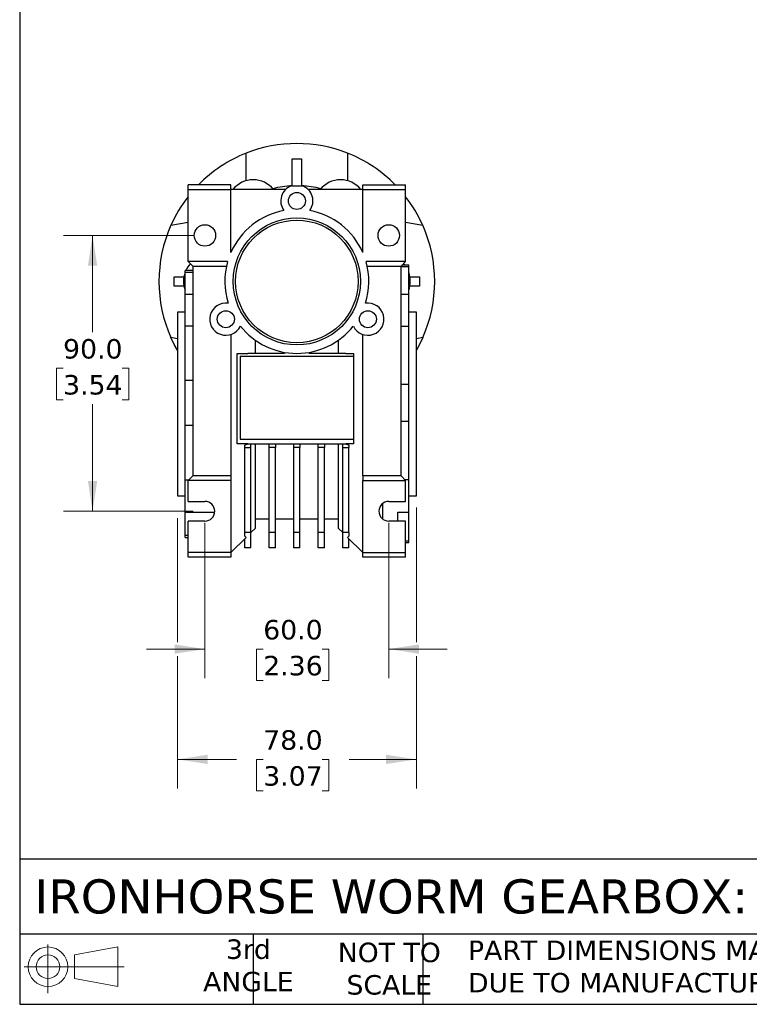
# Model space of a CAD drawing. Header units: millimetres. Extents: x 19 to 819, y 19 to 629.
# Tile 1 of 8: x 19 to 257, y 19 to 340. Entities that reach past the tile are written whole.
import ezdxf

# ---------------------------------------------------------------- set-up
doc = ezdxf.new("R2010")
doc.units = ezdxf.units.MM
doc.header["$LTSCALE"] = 3
doc.linetypes.add('SLD-Solid', pattern=[0])
doc.layers.add('TEXT', color=140, linetype='SLD-Solid', lineweight=25)
doc.styles.add('SLDTEXTSTYLE0', font='VERDANA.TTF')
doc.dimstyles.new('SLDDIMSTYLE2', dxfattribs={"dimtxt": 6.474023, "dimasz": 9.906, "dimexe": 0, "dimexo": 0.0625, "dimgap": 1.618506, "dimtad": 0, "dimtih": 1, "dimtoh": 1, "dimrnd": 1e-09, "dimzin": 4, "dimdsep": 46, "dimtxsty": 'SLDTEXTSTYLE0', "dimsah": 1, "dimcen": 0.09, "dimadec": 0, "dimazin": 1, "dimtfac": 1, "dimtofl": 0, "dimtmove": 0, "dimatfit": 3, "dimfxl": 0, "dimfrac": 2, "dimtolj": 1, "dimtzin": 12, "dimarcsym": 0})
doc.dimstyles.new('SLDDIMSTYLE4', dxfattribs={"dimtxt": 6.474023, "dimasz": 9.906, "dimexe": 0, "dimexo": 0.0625, "dimgap": 1.618506, "dimtad": 0, "dimtih": 1, "dimtoh": 1, "dimrnd": 1e-09, "dimzin": 4, "dimdsep": 46, "dimtxsty": 'SLDTEXTSTYLE0', "dimsah": 1, "dimcen": 0.09, "dimadec": 0, "dimazin": 1, "dimtfac": 1, "dimtmove": 0, "dimatfit": 0, "dimfxl": 0, "dimfrac": 2, "dimtolj": 1, "dimtzin": 12, "dimarcsym": 0})

# ---------------------------------------------------------------- blocks, each defined once
blk = doc.blocks.new('Block11')
at = {"color": 7, "linetype": 'SLD-Solid', "lineweight": 18}
for p, q in [((7.77, 15.93), (7.77, 0)), ((16.44, 12.5), (30.53, 15.1)), ((30.53, 15.1), (30.53, 2.19)), ((16.44, 4.79), (16.44, 12.5)), ((0, 8.65), (32.62, 8.65)), ((16.44, 4.79), (30.53, 2.19))]:
    blk.add_line(p, q, dxfattribs=at)
for radius in [6.45, 3.86]:
    blk.add_circle((7.77, 8.65), radius, dxfattribs=at)
blk = doc.blocks.new('Block12')
at = {"color": 7, "linetype": 'Continuous'}
blk.add_blockref('Block11', (0, 0), dxfattribs=at)
blk = doc.blocks.new('_D_12')
at = {"color": 7, "linetype": 'SLD-Solid', "lineweight": 0}
for p, q in [((75.69, 269.99), (33.31, 269.99)), ((42.83, 269.99), (42.83, 238.4)), ((33.21, 226.66), (31.04, 226.66)), ((31.04, 226.66), (31.04, 216.37)), ((52.45, 226.66), (54.62, 226.66)), ((54.62, 226.66), (54.62, 216.37)), ((31.04, 216.37), (33.21, 216.37)), ((54.62, 216.37), (52.45, 216.37)), ((42.83, 179.99), (42.83, 214.92)), ((75.69, 179.99), (33.31, 179.99))]:
    blk.add_line(p, q, dxfattribs=at)
at = {"color": 7, "linetype": 'SLD-Solid', "lineweight": 18}
for points in [[(42.83, 269.99), (41.31, 260.08), (44.35, 260.08)], [(42.83, 179.99), (44.35, 189.9), (41.31, 189.9)]]:
    blk.add_solid(points, dxfattribs=at)
at = {"color": 7, "linetype": 'SLD-Solid', "lineweight": 18, "char_height": 6.35, "attachment_point": 1, "style": 'SLDTEXTSTYLE0'}
for s, insert in [('90.0', (33.21, 236.17)), ('3.54', (33.21, 224.43))]:
    blk.add_mtext(s, dxfattribs=dict(at, insert=insert))
blk = doc.blocks.new('_D_13')
at = {"color": 7, "linetype": 'SLD-Solid', "lineweight": 0}
for p, q in [((79.5, 176.18), (79.5, 125.46)), ((139.5, 176.18), (139.5, 125.46)), ((79.5, 134.99), (60.45, 134.99)), ((98.53, 134.99), (96.35, 134.99)), ((96.35, 134.99), (96.35, 124.7)), ((117.77, 134.99), (119.94, 134.99)), ((119.94, 134.99), (119.94, 124.7)), ((139.5, 134.99), (158.55, 134.99)), ((96.35, 124.7), (98.53, 124.7)), ((119.94, 124.7), (117.77, 124.7))]:
    blk.add_line(p, q, dxfattribs=at)
at = {"color": 7, "linetype": 'SLD-Solid', "lineweight": 18}
for points in [[(79.5, 134.99), (69.6, 136.51), (69.6, 133.47)], [(139.5, 134.99), (149.41, 133.47), (149.41, 136.51)]]:
    blk.add_solid(points, dxfattribs=at)
at = {"color": 7, "linetype": 'SLD-Solid', "lineweight": 18, "char_height": 6.35, "attachment_point": 1, "style": 'SLDTEXTSTYLE0'}
for s, insert in [('60.0', (98.53, 144.5)), ('2.36', (98.53, 132.77))]:
    blk.add_mtext(s, dxfattribs=dict(at, insert=insert))
blk = doc.blocks.new('_D_14')
at = {"color": 7, "linetype": 'SLD-Solid', "lineweight": 0}
for p, q in [((148.5, 181.18), (148.5, 137.28)), ((70.5, 177.7), (70.5, 137.28)), ((70.5, 132.7), (70.5, 89.46)), ((148.5, 132.7), (148.5, 89.46)), ((70.5, 98.99), (89.76, 98.99)), ((98.53, 98.99), (96.35, 98.99)), ((96.35, 98.99), (96.35, 88.7)), ((117.77, 98.99), (119.94, 98.99)), ((119.94, 98.99), (119.94, 88.7)), ((148.5, 98.99), (126.54, 98.99)), ((96.35, 88.7), (98.53, 88.7)), ((119.94, 88.7), (117.77, 88.7))]:
    blk.add_line(p, q, dxfattribs=at)
at = {"color": 7, "linetype": 'SLD-Solid', "lineweight": 18}
for points in [[(70.5, 98.99), (80.41, 97.47), (80.41, 100.51)], [(148.5, 98.99), (138.6, 100.51), (138.6, 97.47)]]:
    blk.add_solid(points, dxfattribs=at)
at = {"color": 7, "linetype": 'SLD-Solid', "lineweight": 18, "char_height": 6.35, "attachment_point": 1, "style": 'SLDTEXTSTYLE0'}
for s, insert in [('78.0', (98.53, 108.5)), ('3.07', (98.53, 96.77))]:
    blk.add_mtext(s, dxfattribs=dict(at, insert=insert))

msp = doc.modelspace()

# ---------------------------------------------------------------- linework, layer by layer
for p, q in [((93.004, 287.868), (93.004, 296.856)), ((126.004, 296.856), (126.004, 287.868)), ((108.004, 286.19), (108.004, 294.99)), ((111.004, 294.99), (111.004, 286.19)), ((74.004, 284.99), (74.004, 286.49)), ((88.004, 286.49), (74.004, 286.49)), ((88.004, 284.99), (88.004, 286.49)), ((107.755, 286.19), (111.254, 286.19)), ((131.004, 284.99), (131.004, 286.49)), ((131.004, 286.49), (145.004, 286.49)), ((145.004, 284.99), (145.004, 286.49)), ((74.004, 284.99), (88.004, 284.99)), ((74.004, 261.49), (74.004, 284.99)), ((88.004, 264.477), (88.004, 284.99)), ((105.83, 284.99), (88.004, 284.99)), ((131.004, 284.99), (113.179, 284.99)), ((131.004, 264.477), (131.004, 284.99)), ((131.004, 284.99), (145.004, 284.99)), ((145.004, 261.49), (145.004, 284.99)), ((68.418, 273.345), (74.004, 274.33)), ((145.004, 274.33), (150.591, 273.345)), ((88.004, 264.99), (88.238, 264.99)), ((130.77, 264.99), (131.004, 264.99)), ((86.921, 261.49), (74.004, 261.49)), ((74.004, 261.49), (75.504, 259.99)), ((145.004, 261.49), (132.087, 261.49)), ((143.504, 259.99), (145.004, 261.49)), ((75.504, 258.58), (73.004, 258.58)), ((73.004, 258.023), (73.004, 258.58)), ((73.004, 258.023), (75.504, 258.023)), ((73.004, 250.768), (73.004, 258.023)), ((75.504, 259.99), (86.542, 259.99)), ((75.504, 259.99), (75.504, 191.49)), ((132.466, 259.99), (143.504, 259.99)), ((143.504, 191.49), (143.504, 259.99)), ((143.504, 259.892), (146.004, 259.892)), ((146.004, 260.24), (143.754, 260.24)), ((146.004, 259.892), (146.004, 260.24)), ((146.004, 250.752), (146.004, 259.892)), ((69.504, 256.49), (72.638, 256.49)), ((146.371, 256.49), (149.504, 256.49)), ((72.638, 253.49), (69.504, 253.49)), ((75.504, 250.768), (73.004, 250.768)), ((73.004, 240.51), (73.004, 250.768)), ((146.004, 250.752), (143.504, 250.752)), ((146.004, 240.375), (146.004, 250.752)), ((149.504, 253.49), (146.371, 253.49)), ((73.004, 244.99), (70.504, 244.99)), ((70.504, 244.99), (70.504, 184.99)), ((148.504, 244.99), (146.004, 244.99)), ((148.504, 184.99), (148.504, 244.99)), ((73.004, 240.51), (75.504, 240.51)), ((73.004, 222.682), (73.004, 240.51)), ((143.504, 240.375), (146.004, 240.375)), ((146.004, 221.37), (146.004, 240.375)), ((70.504, 236.267), (68.418, 236.635)), ((88.004, 237.691), (88.004, 191.49)), ((96.004, 231.49), (96.004, 235.755)), ((123.004, 235.755), (123.004, 231.49)), ((131.004, 191.49), (131.004, 237.691)), ((150.591, 236.635), (148.504, 236.267)), ((90.004, 231.49), (93.543, 231.49)), ((90.004, 201.99), (90.004, 231.49)), ((105.504, 231.49), (93.543, 231.49)), ((105.504, 231.833), (105.504, 231.49)), ((113.504, 231.49), (113.504, 231.833)), ((125.466, 231.49), (113.504, 231.49)), ((125.466, 231.49), (128.004, 231.49)), ((128.004, 231.49), (128.004, 201.99)), ((91.004, 230.49), (91.004, 203.49)), ((128.004, 230.49), (91.004, 230.49)), ((75.504, 222.682), (73.004, 222.682)), ((73.004, 208.047), (73.004, 222.682)), ((146.004, 221.37), (143.504, 221.37)), ((146.004, 209.392), (146.004, 221.37)), ((143.504, 209.392), (146.004, 209.392)), ((146.004, 190.225), (146.004, 209.392)), ((73.004, 208.047), (75.504, 208.047)), ((73.004, 190.09), (73.004, 208.047)), ((91.004, 203.49), (128.004, 203.49)), ((93.543, 201.99), (90.004, 201.99)), ((92.504, 201.503), (93.543, 201.99)), ((92.504, 200.835), (92.504, 201.503)), ((92.504, 200.835), (94.504, 200.835)), ((92.504, 172.99), (92.504, 200.835)), ((93.543, 201.99), (94.504, 201.99)), ((94.504, 200.835), (94.504, 201.99)), ((94.504, 201.99), (100.504, 201.99)), ((94.504, 172.99), (94.504, 200.835)), ((96.004, 174.49), (96.004, 201.99)), ((100.504, 201.99), (102.504, 201.99)), ((100.504, 200.835), (100.504, 201.99)), ((102.504, 200.835), (100.504, 200.835)), ((100.504, 172.99), (100.504, 200.835)), ((102.504, 201.99), (102.504, 200.835)), ((102.504, 201.99), (108.504, 201.99)), ((102.504, 172.99), (102.504, 200.835)), ((108.504, 200.835), (108.504, 201.99)), ((108.504, 201.99), (110.504, 201.99)), ((108.504, 172.99), (108.504, 200.835)), ((110.504, 200.835), (108.504, 200.835)), ((110.504, 201.99), (110.504, 200.835)), ((110.504, 201.99), (116.504, 201.99)), ((110.504, 172.99), (110.504, 200.835)), ((116.504, 200.835), (116.504, 201.99)), ((116.504, 201.99), (118.504, 201.99)), ((116.504, 172.99), (116.504, 200.835)), ((118.504, 200.835), (116.504, 200.835)), ((118.504, 201.99), (118.504, 200.835)), ((118.504, 201.99), (124.504, 201.99)), ((118.504, 172.99), (118.504, 200.835)), ((123.004, 201.99), (123.004, 174.49)), ((124.504, 201.99), (125.466, 201.99)), ((124.504, 200.835), (124.504, 201.99)), ((124.504, 200.835), (126.504, 200.835)), ((124.504, 172.99), (124.504, 200.835)), ((125.466, 201.99), (126.504, 201.503)), ((128.004, 201.99), (125.466, 201.99)), ((126.504, 201.503), (126.504, 200.835)), ((126.504, 172.99), (126.504, 200.835)), ((74.105, 190.09), (73.004, 190.09)), ((73.004, 179.652), (73.004, 190.09)), ((75.504, 191.49), (74.004, 189.99)), ((88.004, 189.99), (74.004, 189.99)), ((74.004, 183.19), (74.004, 189.99)), ((88.004, 191.49), (75.504, 191.49)), ((88.004, 191.49), (88.004, 189.99)), ((88.004, 189.99), (88.004, 166.49)), ((143.504, 191.49), (131.004, 191.49)), ((131.004, 191.49), (131.004, 189.99)), ((131.004, 189.99), (145.004, 189.99)), ((131.004, 166.49), (131.004, 189.99)), ((145.004, 189.99), (143.504, 191.49)), ((146.004, 190.225), (144.769, 190.225)), ((145.004, 183.19), (145.004, 189.99)), ((146.004, 179.665), (146.004, 190.225)), ((70.504, 184.99), (73.004, 184.99)), ((74.004, 183.19), (79.504, 183.19)), ((139.504, 183.19), (145.004, 183.19)), ((146.004, 184.99), (148.504, 184.99)), ((137.504, 182.488), (137.504, 177.492)), ((73.004, 179.652), (82.686, 179.652)), ((73.004, 172.084), (73.004, 179.652)), ((74.004, 166.49), (74.004, 176.79)), ((79.504, 176.79), (74.004, 176.79)), ((96.004, 177.49), (100.504, 177.49)), ((102.504, 177.49), (108.504, 177.49)), ((110.504, 177.49), (116.504, 177.49)), ((118.504, 177.49), (123.004, 177.49)), ((145.004, 176.79), (139.504, 176.79)), ((142.504, 179.665), (146.004, 179.665)), ((142.504, 176.79), (142.504, 179.665)), ((145.004, 166.49), (145.004, 176.79)), ((146.004, 170.192), (146.004, 179.665)), ((94.504, 172.99), (96.004, 174.49)), ((123.004, 174.49), (124.504, 172.99)), ((74.004, 172.084), (73.004, 172.084)), ((73.004, 171.4), (73.004, 172.084)), ((73.004, 171.4), (74.004, 171.4)), ((88.004, 166.49), (92.97, 171.455)), ((94.504, 172.99), (92.504, 172.99)), ((92.504, 171.834), (92.504, 172.99)), ((92.97, 171.455), (92.504, 171.834)), ((92.504, 167.99), (92.504, 170.99)), ((94.504, 167.99), (94.504, 172.99)), ((102.504, 172.99), (100.504, 172.99)), ((100.504, 167.99), (100.504, 172.99)), ((102.504, 167.99), (102.504, 172.99)), ((110.504, 172.99), (108.504, 172.99)), ((108.504, 167.99), (108.504, 172.99)), ((110.504, 167.99), (110.504, 172.99)), ((118.504, 172.99), (116.504, 172.99)), ((116.504, 167.99), (116.504, 172.99)), ((118.504, 167.99), (118.504, 172.99)), ((126.504, 172.99), (124.504, 172.99)), ((124.504, 167.99), (124.504, 172.99)), ((126.504, 171.834), (126.039, 171.455)), ((126.039, 171.455), (131.004, 166.49)), ((126.504, 172.99), (126.504, 171.834)), ((126.504, 167.99), (126.504, 170.99)), ((94.504, 167.99), (92.504, 167.99)), ((102.504, 167.99), (100.504, 167.99)), ((110.504, 167.99), (108.504, 167.99)), ((118.504, 167.99), (116.504, 167.99)), ((126.504, 167.99), (124.504, 167.99)), ((146.004, 170.192), (145.004, 170.192)), ((145.004, 169.74), (146.004, 169.74)), ((146.004, 169.74), (146.004, 170.192)), ((88.004, 166.49), (74.004, 166.49)), ((74.004, 164.99), (74.004, 166.49)), ((88.004, 164.99), (74.004, 164.99)), ((88.004, 166.49), (88.004, 164.99)), ((131.004, 166.49), (145.004, 166.49)), ((131.004, 164.99), (131.004, 166.49)), ((145.004, 164.99), (131.004, 164.99)), ((145.004, 164.99), (145.004, 166.49))]:
    msp.add_line(p, q)
at = {"flags": 128}
for points in [[(144.26, 260.745), (144.367, 260.626), (144.689, 260.24)], [(70.504, 232.54), (69.497, 234.389), (68.418, 236.635)], [(150.591, 236.635), (149.512, 234.389), (148.504, 232.54)]]:
    msp.add_lwpolyline(points, dxfattribs=at)
for centre, radius in [((109.504, 281.24), 2.775), ((79.504, 269.99), 3.5), ((109.504, 254.99), 20.75), ((109.504, 254.99), 20), ((139.504, 269.99), 3.5), ((86.327, 242.666), 2.775), ((132.682, 242.666), 2.775)]:
    msp.add_circle(centre, radius)
for centre, radius, start, end in [((109.504, 254.99), 45, 68.48981, 111.51019), ((109.504, 254.99), 45, 111.51019, 135.573), ((109.504, 254.99), 45, 44.427, 68.48981), ((95.254, 279.672), 8.5, 38.73208, 141.26792), ((109.504, 254.99), 31.254, 92.75091, 104.51514), ((109.504, 281.24), 5.25, 109.46295, 216.61049), ((109.504, 254.99), 31.254, 75.48486, 87.24909), ((109.504, 281.24), 5.25, 323.38951, 70.53705), ((123.754, 279.672), 8.5, 38.73208, 141.26792), ((109.504, 254.99), 45, 142.0818, 155.92771), ((109.504, 254.99), 45, 24.07229, 37.9182), ((109.504, 254.99), 23.5, 100.33065, 156.19062), ((109.504, 254.99), 23.5, 23.80938, 79.66935), ((109.504, 254.99), 45, 155.92771, 204.07229), ((109.504, 254.99), 45, 335.92771, 24.07229), ((81.004, 254.99), 8.5, 137.38388, 155.01677), ((109.504, 254.99), 23.5, 163.94287, 197.66935), ((109.504, 254.99), 23.5, 342.33065, 16.05713), ((81.004, 254.99), 8.5, 160.25008, 199.74992), ((138.004, 254.99), 8.5, 340.25008, 19.74992), ((86.327, 242.666), 5.25, 81.38951, 334.61049), ((132.682, 242.666), 5.25, 205.38951, 98.61049), ((109.504, 254.99), 23.5, 218.33065, 321.66935), ((79.504, 179.99), 3.2, 270, 90), ((139.504, 179.99), 3.2, 90, 270)]:
    msp.add_arc(centre, radius, start, end)
for points in [[(108.004, 294.99), (109.004, 294.99), (110.004, 294.99), (111.004, 294.99)], [(69.504, 254.99), (69.504, 255.49), (69.504, 255.99), (69.504, 256.49)], [(69.504, 253.49), (69.504, 253.99), (69.504, 254.49), (69.504, 254.99)], [(149.504, 256.49), (149.504, 255.49), (149.504, 254.49), (149.504, 253.49)]]:
    msp.add_open_spline(points, degree=3)
at = {"layer": 'TEXT'}
for p, q in [((19.05, 628.65), (19.05, 19.05)), ((819.15, 66.378), (19.05, 66.378)), ((819.15, 41.91), (19.05, 41.91)), ((95.25, 41.91), (95.25, 19.05)), ((150.635, 41.91), (150.635, 19.05)), ((19.05, 19.05), (819.15, 19.05))]:
    msp.add_line(p, q, dxfattribs=at)

# ---------------------------------------------------------------- block references
msp.add_blockref('Block12', (20.514, 22.662), dxfattribs=at)

# ---------------------------------------------------------------- texts
at = {"layer": 'TEXT', "style": 'SLDTEXTSTYLE0'}
for s, insert, char_height, attachment_point in [('IRONHORSE WORM GEARBOX: IEC-63B14 , 100:1', (23.897, 59.822), 11.1125, 1), ('3rd^JANGLE', (93.698, 40.226), 6.35, 2), ('NOT TO^JSCALE', (139.668, 39.167), 6.35, 2), ("PART DIMENSIONS MAY DIFFER SLIGHTLY ^JDUE TO MANUFACTURER'S VARIANCES", (165.358, 39.871), 6.35, 1)]:
    msp.add_mtext(s, dxfattribs=dict(at, insert=insert, char_height=char_height, attachment_point=attachment_point))

# ---------------------------------------------------------------- dimensions: what is measured, and where the dimension line sits
at = {"color": 7, "linetype": 'SLD-Solid', "lineweight": 18}
dim = msp.add_linear_dim(base=(42.83, 269.99), p1=(79.504, 179.99), p2=(79.504, 269.99), angle=90, dimstyle='SLDDIMSTYLE2', dxfattribs=at)
dim.commit()
dim.dimension.update_dxf_attribs({"geometry": '_D_12', "text_midpoint": (42.83, 226.658), "dimtype": 160})
for base, p1, p2, dimstyle, picture, middle in [((148.504, 98.99), (70.504, 184.99), (148.504, 184.99), 'SLDDIMSTYLE2', '_D_14', (108.148, 98.99)), ((139.504, 134.99), (79.504, 179.99), (139.504, 179.99), 'SLDDIMSTYLE4', '_D_13', (108.148, 134.99))]:
    dim = msp.add_linear_dim(base=base, p1=p1, p2=p2, dimstyle=dimstyle, dxfattribs=at)
    dim.commit()
    dim.dimension.update_dxf_attribs({"geometry": picture, "text_midpoint": middle, "dimtype": 160})

doc.saveas('drawing.dxf')
